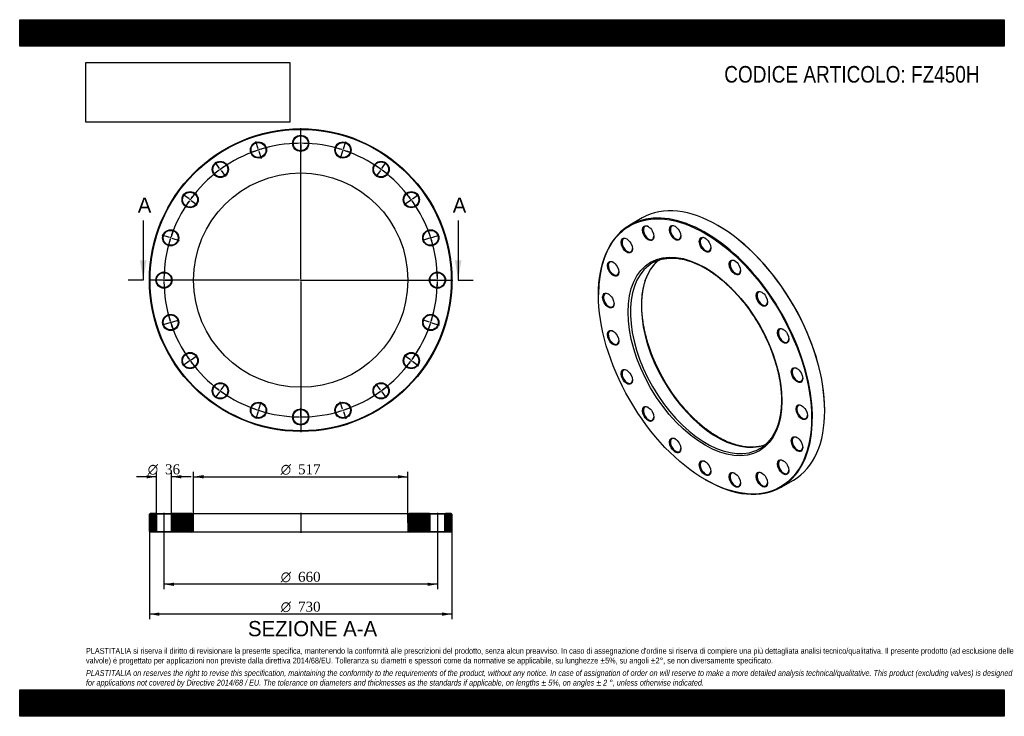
# Model space of a CAD drawing. Header units: millimetres. Extents: x 0 to 2376, y 0 to 1680.
import ezdxf
from ezdxf.enums import TextEntityAlignment as Align
from ezdxf.lldxf.tags import DXFTag

# ---------------------------------------------------------------- set-up
doc = ezdxf.new("R2010")
doc.units = ezdxf.units.MM
doc.header["$LTSCALE"] = 8
for name, color, linetype in [('Default', 7, 'Continuous'), ('DV2_Default', 7, 'Continuous'), ('DV3_Default', 7, 'Continuous'), ('FZ450H', 7, 'Continuous')]:
    doc.layers.add(name, color=color, linetype=linetype)
doc.styles.add('SEACAD_Solid_Edge_ANSI', font='seans.ttf')
doc.styles.add('SEACAD_Solid_Edge_ANSI1_Symbols', font='semeca1.ttf')
doc.styles.add('SEACAD_Times_New_Roman', font='times.ttf')
tags = doc.linetypes.add('CENTER2', pattern=[28.575, 19.05, -3.175, 3.175, -3.175]).pattern_tags.tags
tags[10:11] = [DXFTag(74, 4), DXFTag(75, 0), DXFTag(340, '0'), DXFTag(46, 0.0), DXFTag(50, 0.0), DXFTag(44, 0.0), DXFTag(45, 0.0)]
tags[8:9] = [DXFTag(74, 4), DXFTag(75, 0), DXFTag(340, '0'), DXFTag(46, 0.0), DXFTag(50, 0.0), DXFTag(44, 0.0), DXFTag(45, 0.0)]
tags[6:7] = [DXFTag(74, 4), DXFTag(75, 0), DXFTag(340, '0'), DXFTag(46, 0.0), DXFTag(50, 0.0), DXFTag(44, 0.0), DXFTag(45, 0.0)]
tags[4:5] = [DXFTag(74, 4), DXFTag(75, 0), DXFTag(340, '0'), DXFTag(46, 0.0), DXFTag(50, 0.0), DXFTag(44, 0.0), DXFTag(45, 0.0)]
picture_1 = doc.add_image_def('image1.jpg', size_in_pixel=(4302, 1260))

# ---------------------------------------------------------------- blocks, each defined once
blk = doc.blocks.new('SE')
at = {"layer": 'FZ450H', "color": 7, "linetype": 'Continuous'}
for p, q in [((1502.1, 1201.8), (1472.4, 1184.6)), ((1685.6, 1183.1), (1684.6, 1183.7)), ((1396.8, 1017.5), (1396.8, 1016.3)), ((1942.7, 736.7), (1942.7, 737.9)), ((1653.8, 571.1), (1654.9, 570.5)), ((1837.4, 552.4), (1867.1, 569.6))]:
    blk.add_line(p, q, dxfattribs=at)
for centre, major_axis, start_param, end_param in [((1684.6, 885.7), (-182.5, 316.1), 3.141593, 6.283185), ((1654.9, 868.5), (182.5, -316.1), 0, 3.926991), ((1517.7, 1165.7), (-9, 15.6), 0, 3.886147), ((1517.7, 1165.7), (-9, 15.6), 5.538631, 6.283185), ((1582.8, 1166.4), (-9, 15.6), 0, 3.886147), ((1582.8, 1166.4), (-9, 15.6), 5.538631, 6.283185), ((1685.6, 886.3), (181.8, -314.8), 0.785398, 2.356194), ((1466.1, 1135.9), (-9, 15.6), 0, 3.886147), ((1466.1, 1135.9), (-9, 15.6), 5.538631, 6.283185), ((1654.9, 1138), (-9, 15.6), 0, 3.886147), ((1654.9, 1138), (-9, 15.6), 5.538631, 6.283185), ((1433, 1079.9), (-9, 15.6), 0, 3.886147), ((1433, 1079.9), (-9, 15.6), 5.538631, 6.283185), ((1682.8, 884.6), (129.3, -223.9), 3.239929, 6.183926), ((1656.7, 869.5), (-129.3, 223.9), 0, 0.082701), ((1656.7, 869.5), (-129.3, 223.9), 6.202169, 6.283185), ((1727, 1083.1), (-9, 15.6), 0, 3.886147), ((1727, 1083.1), (-9, 15.6), 5.538631, 6.283185), ((1656.7, 869.5), (-129.3, 223.9), 0.082701, 3.052843), ((1792, 1007.3), (-9, 15.6), 0, 3.886147), ((1792, 1007.3), (-9, 15.6), 5.538631, 6.283185), ((1421.5, 1003.2), (-9, 15.6), 0, 3.886147), ((1421.5, 1003.2), (-9, 15.6), 5.538631, 6.283185), ((1433, 913.4), (-9, 15.6), 0, 3.886147), ((1433, 913.4), (-9, 15.6), 5.538631, 6.283185), ((1843.7, 917.9), (-9, 15.6), 0, 3.886147), ((1843.7, 917.9), (-9, 15.6), 5.538631, 6.283185), ((1466.1, 819.1), (-9, 15.6), 0, 3.886147), ((1466.1, 819.1), (-9, 15.6), 5.538631, 6.283185), ((1876.8, 823.7), (-9, 15.6), 0, 3.886147), ((1876.8, 823.7), (-9, 15.6), 5.538631, 6.283185), ((1517.7, 729.7), (-9, 15.6), 0, 3.886147), ((1517.7, 729.7), (-9, 15.6), 5.538631, 6.283185), ((1888.2, 733.8), (-9, 15.6), 0, 3.886147), ((1888.2, 733.8), (-9, 15.6), 5.538631, 6.283185), ((1582.8, 653.9), (-9, 15.6), 0, 3.886147), ((1582.8, 653.9), (-9, 15.6), 5.538631, 6.283185), ((1876.8, 657.1), (-9, 15.6), 0, 3.886147), ((1876.8, 657.1), (-9, 15.6), 5.538631, 6.283185), ((1656.7, 869.5), (-129.3, 223.9), 3.052843, 3.230927), ((1843.7, 601.2), (-9, 15.6), 5.538631, 6.283185), ((1654.9, 599.1), (-9, 15.6), 0, 3.886147), ((1654.9, 599.1), (-9, 15.6), 5.538631, 6.283185), ((1843.7, 601.2), (-9, 15.6), 0, 3.886147), ((1654.9, 868.5), (182.5, -316.1), 5.497787, 6.283185), ((1727, 570.6), (-9, 15.6), 0, 3.886147), ((1727, 570.6), (-9, 15.6), 5.538631, 6.283185), ((1792, 571.3), (-9, 15.6), 0, 3.886147), ((1792, 571.3), (-9, 15.6), 5.538631, 6.283185)]:
    blk.add_ellipse(centre, major_axis=major_axis, ratio=0.57735, start_param=start_param, end_param=end_param, dxfattribs=at)
for centre, major_axis in [((1653.8, 867.9), (-181.8, 314.8)), ((1516.7, 1165.1), (9.8, -16.9)), ((1581.7, 1165.8), (9.8, -16.9)), ((1465, 1135.3), (9.8, -16.9)), ((1653.8, 1137.4), (9.8, -16.9)), ((1653.8, 867.9), (131.3, -227.3)), ((1431.9, 1079.3), (9.8, -16.9)), ((1725.9, 1082.5), (9.8, -16.9)), ((1420.5, 1002.6), (9.8, -16.9)), ((1791, 1006.7), (9.8, -16.9)), ((1431.9, 912.8), (9.8, -16.9)), ((1842.6, 917.3), (9.8, -16.9)), ((1465, 818.5), (9.8, -16.9)), ((1875.7, 823), (9.8, -16.9)), ((1516.7, 729.1), (9.8, -16.9)), ((1887.2, 733.2), (9.8, -16.9)), ((1581.7, 653.3), (9.8, -16.9)), ((1875.7, 656.5), (9.8, -16.9)), ((1653.8, 598.5), (9.8, -16.9)), ((1842.6, 600.5), (9.8, -16.9)), ((1725.9, 570), (9.8, -16.9)), ((1791, 570.7), (9.8, -16.9))]:
    blk.add_ellipse(centre, major_axis=major_axis, ratio=0.57735, dxfattribs=at)
for points, knots in [([(1684.8, 673.8), (1683.3, 674.6), (1679.7, 676.8), (1673.1, 680.9), (1665.6, 686), (1658, 691.5), (1650.4, 697.3), (1642.9, 703.5), (1635.5, 710), (1628.2, 716.8), (1620.9, 723.9), (1613.8, 731.3), (1606.8, 738.9), (1599.9, 746.8), (1593.2, 755), (1586.6, 763.4), (1580.2, 772), (1574, 780.8), (1567.9, 789.8), (1562.1, 798.9), (1556.5, 808.3), (1551.1, 817.7), (1546, 827.3), (1541.1, 836.9), (1536.4, 846.7), (1532, 856.5), (1527.9, 866.4), (1524, 876.3), (1520.4, 886.2), (1517.2, 896.1), (1514.2, 906), (1511.5, 915.8), (1509.1, 925.6), (1507, 935.4), (1505.2, 945), (1503.8, 954.5), (1502.7, 963.9), (1501.8, 973.2), (1501.3, 982.2), (1501.1, 991.2), (1501.3, 999.9), (1501.7, 1008.4), (1502.5, 1016.7), (1503.6, 1024.8), (1505, 1032.6), (1506.7, 1040.1), (1508.7, 1047.4), (1511, 1054.4), (1513.6, 1061.1), (1516.5, 1067.5), (1519.7, 1073.5), (1523.2, 1079.2), (1526.9, 1084.6), (1531, 1089.7), (1535.2, 1094.3), (1538.8, 1097.7), (1540.7, 1099.4), (1541.2, 1099.8)], [0, 0, 0, 0, 0.0096528, 0.0280227, 0.0463957, 0.0647711, 0.0831491, 0.1015299, 0.1199138, 0.1383007, 0.1566904, 0.1750829, 0.193478, 0.2118755, 0.230275, 0.2486765, 0.2670796, 0.2854841, 0.3038896, 0.3222959, 0.3407027, 0.3591097, 0.3775167, 0.3959232, 0.414329, 0.4327337, 0.4511372, 0.469539, 0.487939, 0.5063369, 0.5247323, 0.5431251, 0.561515, 0.5799018, 0.5982853, 0.6166654, 0.635042, 0.6534152, 0.671785, 0.6901519, 0.7085162, 0.7268786, 0.7452401, 0.7636017, 0.7819648, 0.8003314, 0.8187041, 0.8370858, 0.8554803, 0.8738917, 0.8923243, 0.9107831, 0.9292723, 0.9477959, 0.9663563, 0.984954, 0.9905333, 0.9905333, 0.9905333, 0.9905333]), ([(1538, 1098.5), (1538.7, 1098.8), (1541.2, 1099.9), (1546, 1101.4), (1552.1, 1103), (1558.4, 1104.1), (1564.9, 1104.9), (1571.6, 1105.2), (1578.4, 1105.1), (1585.3, 1104.6), (1592.4, 1103.7), (1599.6, 1102.4), (1606.8, 1100.7), (1614.2, 1098.6), (1621.7, 1096), (1629.2, 1093.1), (1636.7, 1089.8), (1644.3, 1086.1), (1651.9, 1082), (1659.6, 1077.6), (1667.2, 1072.7), (1674.8, 1067.5), (1682.4, 1062), (1689.9, 1056.1), (1697.4, 1049.9), (1704.8, 1043.4), (1712.2, 1036.6), (1719.4, 1029.4), (1726.5, 1022), (1733.5, 1014.3), (1740.4, 1006.4), (1747.1, 998.2), (1753.7, 989.8), (1760, 981.2), (1766.2, 972.3), (1772.2, 963.3), (1778, 954.1), (1783.6, 944.8), (1789, 935.4), (1794.1, 925.8), (1799, 916.1), (1803.6, 906.3), (1808, 896.5), (1812.1, 886.6), (1815.9, 876.7), (1819.4, 866.8), (1822.7, 856.9), (1825.6, 847), (1828.3, 837.2), (1830.6, 827.4), (1832.7, 817.7), (1834.4, 808.1), (1835.8, 798.6), (1836.9, 789.2), (1837.7, 779.9), (1838.2, 770.9), (1838.3, 762), (1838.1, 753.3), (1837.7, 744.8), (1836.8, 736.5), (1835.7, 728.5), (1834.3, 720.7), (1832.6, 713.2), (1830.5, 705.9), (1828.2, 699), (1825.5, 692.3), (1822.6, 686), (1819.4, 680), (1815.9, 674.3), (1812.1, 668.9), (1808, 663.9), (1803.7, 659.3), (1799.8, 655.6), (1797.5, 653.8), (1796.5, 653)], [0, 0, 0, 0, 0.005223, 0.019525, 0.033808, 0.048067, 0.062299, 0.076502, 0.090679, 0.104832, 0.118963, 0.133077, 0.147176, 0.161263, 0.175343, 0.189417, 0.203486, 0.217554, 0.231621, 0.245688, 0.259756, 0.273825, 0.287896, 0.301969, 0.316044, 0.330121, 0.344201, 0.358283, 0.372367, 0.386453, 0.400541, 0.41463, 0.428721, 0.442813, 0.456906, 0.471, 0.485094, 0.499189, 0.513284, 0.527379, 0.541473, 0.555567, 0.56966, 0.583752, 0.597843, 0.611932, 0.62602, 0.640106, 0.65419, 0.668271, 0.68235, 0.696427, 0.710501, 0.724572, 0.738641, 0.752707, 0.766771, 0.780833, 0.794893, 0.808954, 0.823014, 0.837075, 0.85114, 0.865209, 0.879285, 0.893372, 0.907472, 0.921589, 0.935726, 0.949887, 0.964074, 0.97829, 0.992534, 1, 1, 1, 1]), ([(1798.3, 654.4), (1796.5, 653.7), (1792.6, 652.5), (1786.6, 651), (1780.3, 649.9), (1773.7, 649.2), (1767.1, 649), (1760.3, 649.1), (1753.3, 649.6), (1746.2, 650.6), (1739, 652), (1731.7, 653.7), (1724.4, 655.9), (1716.9, 658.5), (1709.4, 661.4), (1701.8, 664.8), (1694.4, 668.5), (1688.6, 671.6), (1685.6, 673.3), (1684.8, 673.8)], [0.022933, 0.022933, 0.022933, 0.022933, 0.0792923, 0.1403364, 0.2012747, 0.262096, 0.3227983, 0.3833871, 0.4438729, 0.5042694, 0.5645913, 0.6248533, 0.685069, 0.7452505, 0.8054081, 0.8655505, 0.9256847, 0.9826396, 1, 1, 1, 1])]:
    blk.add_open_spline(points, degree=3, knots=knots, dxfattribs=at)
blk = doc.blocks.new('SE1')
at = {"layer": 'Default', "color": 7, "linetype": 'CENTER2'}
for start, end in [(90.5209, 107.4791), (72.5209, 89.4791), (108.5209, 125.4791), (54.5209, 71.4791), (126.5209, 143.4791), (36.5209, 53.4791), (144.5209, 161.4791), (18.5209, 35.4791), (162.5209, 179.4791), (0.5209, 17.4791), (180.5209, 197.4791), (342.5209, 359.4791), (198.5209, 215.4791), (324.5209, 341.4791), (216.5209, 233.4791), (306.5209, 323.4791), (234.5209, 251.4791), (288.5209, 305.4791), (252.5209, 269.4791), (270.5209, 287.4791)]:
    blk.add_arc((678.1, 1051.9), 330, start, end, dxfattribs=at)
at = {"layer": 'DV2_Default', "color": 7, "linetype": 'CENTER2'}
for p, q in [((678.1, 1054.9), (678.1, 1418.6)), ((678.1, 1384.9), (678.1, 1403.1)), ((575.2, 1368.6), (569.6, 1385.9)), ((678.1, 1380.4), (678.1, 1383.4)), ((678.1, 1378.9), (678.1, 1360.6)), ((781, 1368.6), (786.7, 1385.9)), ((576.6, 1364.3), (575.7, 1367.2)), ((577.1, 1362.9), (582.7, 1345.5)), ((779.2, 1362.9), (773.6, 1345.5)), ((779.7, 1364.3), (780.6, 1367.2)), ((482.4, 1321.3), (471.7, 1336.1)), ((873.9, 1321.3), (884.6, 1336.1)), ((485.1, 1317.6), (483.3, 1320.1)), ((485.9, 1316.4), (496.7, 1301.7)), ((870.4, 1316.4), (859.6, 1301.7)), ((871.2, 1317.6), (873, 1320.1)), ((408.7, 1247.6), (394, 1258.3)), ((412.4, 1245), (410, 1246.7)), ((413.6, 1244.1), (428.4, 1233.4)), ((942.7, 1244.1), (927.9, 1233.4)), ((943.9, 1245), (946.3, 1246.7)), ((947.5, 1247.6), (962.3, 1258.3)), ((361.4, 1154.8), (344.1, 1160.4)), ((365.7, 1153.4), (362.9, 1154.3)), ((367.2, 1152.9), (384.5, 1147.3)), ((989.1, 1152.9), (971.8, 1147.3)), ((990.6, 1153.4), (993.4, 1154.3)), ((994.8, 1154.8), (1012.2, 1160.4)), ((675.1, 1051.9), (311.4, 1051.9)), ((345.1, 1051.9), (326.9, 1051.9)), ((349.6, 1051.9), (346.6, 1051.9)), ((351.1, 1051.9), (369.4, 1051.9)), ((679.6, 1051.9), (676.6, 1051.9)), ((678.1, 1053.4), (678.1, 1050.4)), ((678.1, 1048.9), (678.1, 685.1)), ((681.1, 1051.9), (1044.9, 1051.9)), ((1005.1, 1051.9), (986.9, 1051.9)), ((1005.1, 1051.9), (988.4, 1051.9)), ((1006.6, 1051.9), (1009.6, 1051.9)), ((1006.6, 1051.9), (1009.6, 1051.9)), ((1011.1, 1051.9), (1027.9, 1051.9)), ((1011.1, 1051.9), (1029.4, 1051.9)), ((367.2, 950.8), (384.5, 956.5)), ((989.1, 950.8), (971.8, 956.5)), ((361.4, 949), (344.1, 943.3)), ((365.7, 950.4), (362.9, 949.4)), ((990.6, 950.4), (993.4, 949.4)), ((994.8, 949), (1012.2, 943.3)), ((408.7, 856.2), (394, 845.4)), ((412.4, 858.8), (410, 857)), ((413.6, 859.7), (428.4, 870.4)), ((942.7, 859.7), (927.9, 870.4)), ((943.9, 858.8), (946.3, 857)), ((947.5, 856.2), (962.3, 845.4)), ((485.1, 786.1), (483.3, 783.7)), ((485.9, 787.3), (496.7, 802.1)), ((870.4, 787.3), (859.6, 802.1)), ((871.2, 786.1), (873, 783.7)), ((482.4, 782.5), (471.7, 767.7)), ((873.9, 782.5), (884.6, 767.7)), ((576.6, 739.5), (575.7, 736.6)), ((577.1, 740.9), (582.7, 758.2)), ((678.1, 724.9), (678.1, 743.1)), ((779.2, 740.9), (773.6, 758.2)), ((779.7, 739.5), (780.6, 736.6)), ((575.2, 735.2), (569.6, 717.8)), ((678.1, 723.4), (678.1, 720.4)), ((678.1, 718.9), (678.1, 700.6)), ((781, 735.2), (786.7, 717.8))]:
    blk.add_line(p, q, dxfattribs=at)
for start, end in [(90.5209, 93.6895), (89.7396, 90.2604), (86.3105, 89.4791), (108.5209, 111.6895), (107.7396, 108.2604), (104.3105, 107.4791), (72.5209, 75.6895), (71.7396, 72.2604), (68.3105, 71.4791), (122.3105, 125.4791), (54.5209, 57.6895), (126.5209, 129.6895), (125.7396, 126.2604), (53.7396, 54.2604), (50.3105, 53.4791), (140.3105, 143.4791), (36.5209, 39.6895), (144.5209, 147.6895), (143.7396, 144.2604), (35.7396, 36.2604), (32.3105, 35.4791), (158.3105, 161.4791), (18.5209, 21.6895), (162.5209, 165.6895), (161.7396, 162.2604), (17.7396, 18.2604), (14.3105, 17.4791), (176.3105, 179.4791), (0.5209, 3.6895), (0.5209, 3.4291), (179.7396, 180.2604), (180.5209, 183.6895), (356.3105, 359.4791), (356.5709, 359.4791), (359.7396, 0.2604), (359.7396, 0.2604), (194.3105, 197.4791), (197.7396, 198.2604), (341.7396, 342.2604), (342.5209, 345.6895), (198.5209, 201.6895), (338.3105, 341.4791), (212.3105, 215.4791), (215.7396, 216.2604), (216.5209, 219.6895), (320.3105, 323.4791), (323.7396, 324.2604), (324.5209, 327.6895), (230.3105, 233.4791), (233.7396, 234.2604), (305.7396, 306.2604), (306.5209, 309.6895), (234.5209, 237.6895), (302.3105, 305.4791), (248.3105, 251.4791), (251.7396, 252.2604), (252.5209, 255.6895), (284.3105, 287.4791), (287.7396, 288.2604), (288.5209, 291.6895), (266.3105, 269.4791), (269.7396, 270.2604), (270.5209, 273.6895)]:
    blk.add_arc((678.1, 1051.9), 330, start, end, dxfattribs=at)
at = {"layer": 'FZ450H', "color": 7, "linetype": 'Continuous'}
for centre, radius in [((678.1, 1051.9), 365), ((678.1, 1051.9), 363.5), ((576.2, 1365.7), 19.5), ((576.2, 1365.7), 18), ((678.1, 1381.9), 19.5), ((678.1, 1381.9), 18), ((780.1, 1365.7), 19.5), ((780.1, 1365.7), 18), ((484.2, 1318.9), 19.5), ((484.2, 1318.9), 18), ((872.1, 1318.9), 19.5), ((872.1, 1318.9), 18), ((678.1, 1051.9), 258.5), ((411.2, 1245.9), 19.5), ((411.2, 1245.9), 18), ((945.1, 1245.9), 19.5), ((945.1, 1245.9), 18), ((364.3, 1153.9), 19.5), ((364.3, 1153.9), 18), ((992, 1153.9), 19.5), ((992, 1153.9), 18), ((348.1, 1051.9), 19.5), ((348.1, 1051.9), 18), ((1008.1, 1051.9), 19.5), ((1008.1, 1051.9), 18), ((364.3, 949.9), 19.5), ((364.3, 949.9), 18), ((992, 949.9), 19.5), ((992, 949.9), 18), ((411.2, 857.9), 19.5), ((411.2, 857.9), 18), ((945.1, 857.9), 19.5), ((945.1, 857.9), 18), ((484.2, 784.9), 19.5), ((484.2, 784.9), 18), ((872.1, 784.9), 19.5), ((872.1, 784.9), 18), ((576.2, 738), 19.5), ((576.2, 738), 18), ((678.1, 721.9), 19.5), ((678.1, 721.9), 18), ((780.1, 738), 19.5), ((780.1, 738), 18)]:
    blk.add_circle(centre, radius, dxfattribs=at)
blk = doc.blocks.new('SE3')
at = {"color": 7, "linetype": 'Continuous', "style": 'SEACAD_Solid_Edge_ANSI'}
blk.add_text('A', height=36.8, dxfattribs=at).set_placement((284.9, 1251.1), align=Align.TOP_LEFT)
blk = doc.blocks.new('SE4')
at = {"color": 7, "linetype": 'Continuous', "style": 'SEACAD_Solid_Edge_ANSI'}
blk.add_text('A', height=36.8, dxfattribs=at).set_placement((1044.9, 1251.1), align=Align.TOP_LEFT)
blk = doc.blocks.new('SEANNOT_GROUP')
at = {"linetype": 'Continuous'}
blk.add_hatch(color=7, dxfattribs=at).paths.add_polyline_path([(290.1, 1099.9), (298.1, 1051.9), (306.1, 1099.9)])
at = {"color": 7, "linetype": 'Continuous'}
blk.add_lwpolyline([(298.1, 1195.9), (298.1, 1051.9)], dxfattribs=at)
blk = doc.blocks.new('SEANNOT_GROUP1')
at = {"linetype": 'Continuous'}
blk.add_hatch(color=7, dxfattribs=at).paths.add_polyline_path([(1050.1, 1099.9), (1058.1, 1051.9), (1066.1, 1099.9)])
at = {"color": 7, "linetype": 'Continuous'}
blk.add_lwpolyline([(1058.1, 1195.9), (1058.1, 1051.9)], dxfattribs=at)
blk = doc.blocks.new('SE2')
at = {"layer": 'Default', "color": 7, "linetype": 'CENTER2'}
for p, q in [((298.1, 1051.9), (262.1, 1051.9)), ((1058.1, 1051.9), (1094.1, 1051.9))]:
    blk.add_line(p, q, dxfattribs=at)
at = {"layer": 'Default'}
for name in ['SE3', 'SE4', 'SEANNOT_GROUP', 'SEANNOT_GROUP1']:
    blk.add_blockref(name, (0, 0), dxfattribs=at)
blk = doc.blocks.new('SE5')
at = {"layer": 'FZ450H', "linetype": 'Continuous'}
h = blk.add_hatch(dxfattribs=at)
h.set_pattern_fill('LINE', scale=0.62992, angle=45, style=0)
h.paths.add_polyline_path([(328.6, 489.2), (314.6, 489.2), (313.1, 487.7), (313.1, 445.7), (314.6, 444.2), (328.6, 444.2), (330.1, 445.7), (330.1, 487.7)])
h = blk.add_hatch(dxfattribs=at)
h.set_pattern_fill('LINE', scale=0.62992, angle=45, style=0)
edge = h.paths.add_edge_path()
edge.add_line((367.6, 444.2), (415.6, 444.2))
edge.add_arc((415.6, 448.2), 4, 270, 360)
edge.add_line((419.6, 448.2), (419.6, 485.2))
edge.add_arc((415.6, 485.2), 4, 0, 90)
edge.add_line((415.6, 489.2), (367.6, 489.2))
edge.add_line((367.6, 489.2), (366.1, 487.7))
edge.add_line((366.1, 487.7), (366.1, 445.7))
edge.add_line((366.1, 445.7), (367.6, 444.2))
h = blk.add_hatch(dxfattribs=at)
h.set_pattern_fill('LINE', scale=0.629921, angle=45, style=0)
edge = h.paths.add_edge_path()
edge.add_line((990.1, 445.7), (990.1, 487.7))
edge.add_line((990.1, 487.7), (988.6, 489.2))
edge.add_line((988.6, 489.2), (940.6, 489.2))
edge.add_arc((940.6, 485.2), 4, 90, 180)
edge.add_line((936.6, 485.2), (936.6, 448.2))
edge.add_arc((940.6, 448.2), 4, 180, 270)
edge.add_line((940.6, 444.2), (988.6, 444.2))
edge.add_line((988.6, 444.2), (990.1, 445.7))
h = blk.add_hatch(dxfattribs=at)
h.set_pattern_fill('LINE', scale=0.629921, angle=45, style=0)
h.paths.add_polyline_path([(1026.1, 487.7), (1026.1, 445.7), (1027.6, 444.2), (1041.6, 444.2), (1043.1, 445.7), (1043.1, 487.7), (1041.6, 489.2), (1027.6, 489.2)])
at = {"layer": 'DV3_Default', "color": 7, "linetype": 'CENTER2'}
for p, q in [((348.1, 491), (348.1, 442.5)), ((678.1, 491), (678.1, 442.5)), ((1008.1, 491), (1008.1, 442.5))]:
    blk.add_line(p, q, dxfattribs=at)
at = {"layer": 'FZ450H', "color": 7, "linetype": 'Continuous'}
for p, q in [((314.6, 489.2), (313.1, 487.7)), ((313.1, 445.7), (313.1, 487.7)), ((328.6, 489.2), (314.6, 489.2)), ((328.6, 489.2), (367.6, 489.2)), ((328.6, 489.2), (330.1, 487.7)), ((366.1, 487.7), (330.1, 487.7)), ((330.1, 487.7), (330.1, 445.7)), ((366.1, 487.7), (367.6, 489.2)), ((366.1, 445.7), (366.1, 487.7)), ((415.6, 489.2), (367.6, 489.2)), ((415.6, 489.2), (940.6, 489.2)), ((419.6, 448.2), (419.6, 485.2)), ((936.6, 485.2), (936.6, 448.2)), ((988.6, 489.2), (940.6, 489.2)), ((988.6, 489.2), (1027.6, 489.2)), ((988.6, 489.2), (990.1, 487.7)), ((1026.1, 487.7), (990.1, 487.7)), ((990.1, 487.7), (990.1, 445.7)), ((1026.1, 487.7), (1027.6, 489.2)), ((1026.1, 445.7), (1026.1, 487.7)), ((1041.6, 489.2), (1027.6, 489.2)), ((1043.1, 487.7), (1041.6, 489.2)), ((1043.1, 487.7), (1043.1, 445.7)), ((313.1, 445.7), (314.6, 444.2)), ((328.6, 444.2), (314.6, 444.2)), ((330.1, 445.7), (328.6, 444.2)), ((367.6, 444.2), (328.6, 444.2)), ((330.1, 445.7), (366.1, 445.7)), ((367.6, 444.2), (366.1, 445.7)), ((415.6, 444.2), (367.6, 444.2)), ((940.6, 444.2), (415.6, 444.2)), ((988.6, 444.2), (940.6, 444.2)), ((990.1, 445.7), (988.6, 444.2)), ((1027.6, 444.2), (988.6, 444.2)), ((990.1, 445.7), (1026.1, 445.7)), ((1027.6, 444.2), (1026.1, 445.7)), ((1041.6, 444.2), (1027.6, 444.2)), ((1041.6, 444.2), (1043.1, 445.7))]:
    blk.add_line(p, q, dxfattribs=at)
for centre, start, end in [((415.6, 485.2), 0, 90), ((940.6, 485.2), 90, 180), ((415.6, 448.2), 270, 0), ((940.6, 448.2), 180, 270)]:
    blk.add_arc(centre, 4, start, end, dxfattribs=at)
blk = doc.blocks.new('GDimGGroup')
at = {"layer": 'Default', "linetype": 'Continuous'}
for points in [[(443.6, 581.7), (419.6, 577.7), (443.6, 573.7)], [(912.6, 581.7), (912.6, 573.7), (936.6, 577.7)]]:
    blk.add_hatch(color=7, dxfattribs=at).paths.add_polyline_path(points)
at = {"layer": 'Default', "color": 7, "linetype": 'Continuous'}
for p, q in [((419.6, 466.7), (419.6, 589.7)), ((419.6, 577.7), (936.6, 577.7)), ((936.6, 466.7), (936.6, 589.7))]:
    blk.add_line(p, q, dxfattribs=at)
for s, style, p in [('O', 'SEACAD_Solid_Edge_ANSI1_Symbols', (630, 607.7)), ('517', 'SEACAD_Times_New_Roman', (671.7, 607.7))]:
    blk.add_text(s, height=24, dxfattribs=dict(at, style=style)).set_placement(p, align=Align.TOP_LEFT)
blk = doc.blocks.new('GDimGGroup1')
at = {"layer": 'Default', "linetype": 'Continuous'}
for points in [[(337.1, 242.4), (337.1, 250.4), (313.1, 246.4)], [(1019.1, 242.4), (1043.1, 246.4), (1019.1, 250.4)]]:
    blk.add_hatch(color=7, dxfattribs=at).paths.add_polyline_path(points)
at = {"layer": 'Default', "color": 7, "linetype": 'Continuous'}
for p, q in [((313.1, 466.7), (313.1, 234.4)), ((1043.1, 466.7), (1043.1, 234.4)), ((1043.1, 246.4), (313.1, 246.4))]:
    blk.add_line(p, q, dxfattribs=at)
for s, style, p in [('O', 'SEACAD_Solid_Edge_ANSI1_Symbols', (630, 276.4)), ('730', 'SEACAD_Times_New_Roman', (671.7, 276.4))]:
    blk.add_text(s, height=24, dxfattribs=dict(at, style=style)).set_placement(p, align=Align.TOP_LEFT)
blk = doc.blocks.new('GDimGGroup2')
at = {"layer": 'Default', "linetype": 'Continuous'}
for points in [[(372.1, 314.4), (372.1, 322.4), (348.1, 318.4)], [(984.1, 314.4), (1008.1, 318.4), (984.1, 322.4)]]:
    blk.add_hatch(color=7, dxfattribs=at).paths.add_polyline_path(points)
at = {"layer": 'Default', "color": 7, "linetype": 'Continuous'}
for p, q in [((348.1, 444.2), (348.1, 306.4)), ((1008.1, 444.2), (1008.1, 306.4)), ((1008.1, 318.4), (348.1, 318.4))]:
    blk.add_line(p, q, dxfattribs=at)
for s, style, p in [('O', 'SEACAD_Solid_Edge_ANSI1_Symbols', (630, 348.4)), ('660', 'SEACAD_Times_New_Roman', (671.7, 348.4))]:
    blk.add_text(s, height=24, dxfattribs=dict(at, style=style)).set_placement(p, align=Align.TOP_LEFT)
blk = doc.blocks.new('GDimGGroup3')
at = {"layer": 'Default', "linetype": 'Continuous'}
for points in [[(306.1, 581.7), (306.1, 573.7), (330.1, 577.7)], [(390.1, 581.7), (366.1, 577.7), (390.1, 573.7)]]:
    blk.add_hatch(color=7, dxfattribs=at).paths.add_polyline_path(points)
at = {"layer": 'Default', "color": 7, "linetype": 'Continuous'}
for p, q in [((330.1, 577.7), (282.1, 577.7)), ((330.1, 487.7), (330.1, 589.7)), ((366.1, 487.7), (366.1, 589.7)), ((414.1, 577.7), (366.1, 577.7))]:
    blk.add_line(p, q, dxfattribs=at)
for s, style, p in [('O', 'SEACAD_Solid_Edge_ANSI1_Symbols', (309.1, 607.7)), ('36', 'SEACAD_Times_New_Roman', (350.8, 607.7))]:
    blk.add_text(s, height=24, dxfattribs=dict(at, style=style)).set_placement(p, align=Align.TOP_LEFT)

msp = doc.modelspace()

# ---------------------------------------------------------------- hatches: boundary and pattern name
at = {"layer": 'Default', "linetype": 'Continuous'}
h = msp.add_hatch(dxfattribs=at)
h.set_pattern_fill('LINE', scale=0.629921, angle=45, style=0)
h.paths.add_polyline_path([(2376, 1616), (2376, 1680), (0, 1680), (0, 1616)])
for points in [[(2376, 1616), (2376, 1680), (0, 1680), (0, 1616)], [(2376, 0), (2376, 64), (0, 64), (0, 0)]]:
    msp.add_hatch(color=7, dxfattribs=at).paths.add_polyline_path(points)
h = msp.add_hatch(dxfattribs=at)
h.set_pattern_fill('LINE', scale=0.629921, angle=45, style=0)
h.paths.add_polyline_path([(2376, 0), (2376, 64), (0, 64), (0, 0)])

# ---------------------------------------------------------------- linework, layer by layer
at = {"layer": 'Default', "color": 7, "linetype": 'Continuous'}
for p, q in [((0, 1680), (2376, 1680)), ((0, 1616), (0, 1680)), ((2376, 1680), (2376, 1616)), ((2376, 1616), (0, 1616)), ((0, 64), (2376, 64)), ((0, 0), (0, 64)), ((2376, 64), (2376, 0)), ((2376, 0), (0, 0))]:
    msp.add_line(p, q, dxfattribs=at)

# ---------------------------------------------------------------- block references
at = {"layer": 'Default'}
for name in ['SE1', 'SE', 'SE2', 'GDimGGroup3', 'GDimGGroup', 'SE5', 'GDimGGroup1', 'GDimGGroup2']:
    msp.add_blockref(name, (0, 0), dxfattribs=at)

# ---------------------------------------------------------------- texts
at = {"layer": 'Default', "color": 7, "linetype": 'Continuous', "style": 'SEACAD_Solid_Edge_ANSI'}
msp.add_text('SEZIONE A-A', height=36.8, dxfattribs=at).set_placement((550.8, 229.8), align=Align.TOP_LEFT)
at = {"layer": 'Default', "attachment_point": 1}
for s, insert, char_height, width in [('{\\fArial Narrow|b0||i0||c0|p34;\\C7;\\H40.;\\W1.;CODICE ARTICOLO: FZ450H}', (1700.2, 1568.3), 40, 634.397), ("{\\fArial Narrow|b0||i0||c0|p34;\\C7;\\H14.;\\W1.;PLASTITALIA si riserva il diritto di revisionare la presente specifica, mantenendo la conformità alle prescrizioni del prodotto, senza alcun preavviso. In caso di assegnazione d'ordine si riserva di compiere una più dettagliata analisi tecnico/qualitativa. Il presente prodotto (ad esclusione delle \\P}{\\fArial Narrow|b0||i0||c0|p34;\\C7;\\H14.;\\W1.;valvole) è progettato per applicazioni non previste dalla direttiva 2014/68/EU. Tolleranza su diametri e spessori come da normative se applicabile, su lunghezze ±5%, su angoli ±2°, se non diversamente specificato.\\P}{\\fArial Narrow|b0||i0||c0|p34;\\C7;\\H4.;\\W1.;   \\P}{\\fArial Narrow|b0||i1||c0|p34;\\C7;\\H14.;\\W1.;PLASTITALIA on reserves the right to revise this specification, maintaining the conformity to the requirements of the product, without any notice. In case of assignation of order on will reserve to make a more detailed analysis technical/qualitative. This product (excluding valves) is designed \\P}{\\fArial Narrow|b0||i1||c0|p34;\\C7;\\H14.;\\W1.;for applications not covered by Directive 2014/68 / EU. The tolerance on diameters and thicknesses as the standards if applicable, on lengths ± 5%, on angles ± 2 °, unless otherwise indicated.\\P}", (160, 164.8), 14, 2056)]:
    msp.add_mtext(s, dxfattribs=dict(at, insert=insert, char_height=char_height, width=width))

# ---------------------------------------------------------------- pictures from other files: only their frames are drawn
image = msp.add_image(picture_1, insert=(160, 1432.8), size_in_units=(491.7, 144))
image.dxf.flags = 7

doc.saveas('drawing.dxf')
